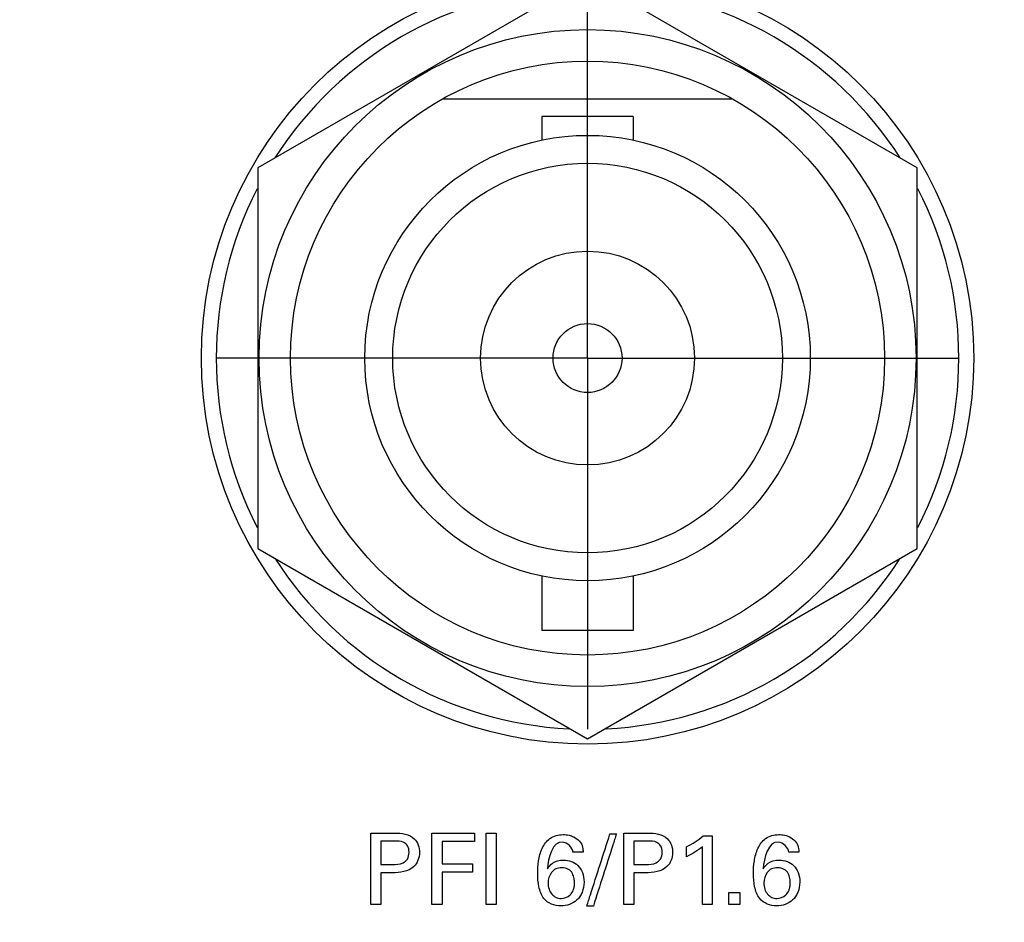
# Model space of a CAD drawing. Header units: inches. Extents: x 0 to 34, y 0 to 22.
# Tile 64 of 100: x 11.7 to 12.5, y 17.7 to 18.4. Entities that reach past the tile are written whole.
import ezdxf

# ---------------------------------------------------------------- set-up
doc = ezdxf.new("R2010")
doc.units = ezdxf.units.IN
doc.header["$LTSCALE"] = 1.87
doc.header["$MEASUREMENT"] = 0
doc.linetypes.add('CENTER', pattern=[0.6, 0.375, -0.075, 0.075, -0.075])
doc.layers.get('0').update_dxf_attribs({"linetype": 'CONTINUOUS'})
for name, color, linetype in [('DATUMCURVES', 7, 'CONTINUOUS'), ('DEFAULT_1', 7, 'CENTER'), ('DIMENSIONS', 7, 'CONTINUOUS')]:
    doc.layers.add(name, color=color, linetype=linetype)
doc.styles.get("Standard").update_dxf_attribs({"font": 'txt', "width": 0.8})
doc.dimstyles.new('DIMSTYLE_1', dxfattribs={"dimtxt": 0.125, "dimasz": 0.18, "dimexe": 0.18, "dimexo": 0.0625, "dimgap": 0.09, "dimtad": 0, "dimtih": 1, "dimtoh": 1, "dimdec": 3, "dimzin": 4, "dimdsep": 46, "dimtxsty": 'STANDARD', "dimblk": '_FILLED', "dimblk1": '_FILLED', "dimblk2": '_FILLED', "dimcen": 0.09, "dimadec": 0, "dimazin": 0, "dimtp": 0.001, "dimtm": 0.001, "dimtfac": 1, "dimtdec": 3, "dimtofl": 0, "dimtmove": 0, "dimatfit": 3, "dimldrblk": '_FILLED', "dimfxl": 1, "dimtolj": 1, "dimtzin": 4, "dimarcsym": 0})

# ---------------------------------------------------------------- blocks, each defined once
blk = doc.blocks.new('_FILLED')
at = {"color": 0, "linetype": 'BYBLOCK'}
blk.add_solid([(0, 0), (-1, 0.1736), (-1, -0.1736)], dxfattribs=at)
blk = doc.blocks.new('*D9')
at = {"layer": 'DIMENSIONS', "color": 2, "linetype": 'CONTINUOUS'}
for p, q in [((12.75157, 19.92933), (8.0757, 19.92933)), ((8.2007, 19.92933), (8.2007, 19.2399)), ((8.2007, 18.14733), (8.2007, 18.9899)), ((10.05407, 18.14733), (8.0757, 18.14733))]:
    blk.add_line(p, q, dxfattribs=at)
at = {"layer": 'DIMENSIONS', "color": 2, "linetype": 'CONTINUOUS', "xscale": 0.18, "yscale": 0.18, "zscale": 0.18}
for p, rotation in [((8.2007, 19.92933), 90), ((8.2007, 18.14733), 270)]:
    blk.add_blockref('_FILLED', p, dxfattribs=dict(at, rotation=rotation))
at = {"layer": 'DIMENSIONS', "color": 2, "linetype": 'CONTINUOUS', "width": 0.8}
for s, p in [('[', (8.3132, 19.0524)), (']', (8.9132, 19.0524)), ('1.782', (7.6882, 19.0524)), ('45.26', (8.4132, 19.0524)), ('4X ', (7.3882, 19.0524))]:
    blk.add_text(s, height=0.125, dxfattribs=at).set_placement(p)
blk = doc.blocks.new('*D19')
at = {"layer": 'DIMENSIONS', "color": 2, "linetype": 'CONTINUOUS'}
for p, q in [((13.05407, 18.52233), (13.05407, 20.6551)), ((14.35237, 17.67233), (14.35237, 20.6551)), ((13.05407, 20.5301), (12.33118, 20.5301)), ((14.35237, 20.5301), (14.71237, 20.5301))]:
    blk.add_line(p, q, dxfattribs=at)
at = {"layer": 'DIMENSIONS', "color": 2, "linetype": 'CONTINUOUS', "xscale": 0.18, "yscale": 0.18, "zscale": 0.18}
blk.add_blockref('_FILLED', (13.05407, 20.5301), dxfattribs=at)
at = {"layer": 'DIMENSIONS', "color": 2, "linetype": 'CONTINUOUS', "xscale": 0.18, "yscale": 0.18, "zscale": 0.18, "rotation": 180}
blk.add_blockref('_FILLED', (14.35237, 20.5301), dxfattribs=at)
at = {"layer": 'DIMENSIONS', "color": 2, "linetype": 'CONTINUOUS', "width": 0.8}
for s, p in [('[', (11.56868, 20.4676)), (']', (12.16868, 20.4676)), ('1.298', (10.94368, 20.4676)), ('32.98', (11.66868, 20.4676))]:
    blk.add_text(s, height=0.125, dxfattribs=at).set_placement(p)

msp = doc.modelspace()

# ---------------------------------------------------------------- linework, layer by layer
at = {"color": 7, "linetype": 'CONTINUOUS'}
for p, q in [((12.17907, 18.46776), (11.90157, 18.30754)), ((12.45657, 18.30754), (12.17907, 18.46776)), ((12.30144, 18.36533), (12.05669, 18.36533)), ((12.14057, 18.35058), (12.14057, 18.33083)), ((12.21757, 18.35058), (12.14057, 18.35058)), ((12.21757, 18.35058), (12.21757, 18.33083)), ((11.90157, 18.30754), (11.90157, 17.98711)), ((12.45657, 17.98711), (12.45657, 18.30754)), ((11.90157, 17.98711), (12.17907, 17.8269)), ((12.17907, 17.8269), (12.45657, 17.98711)), ((12.14057, 17.96382), (12.14057, 17.91808)), ((12.21757, 17.96382), (12.21757, 17.91808)), ((12.21757, 17.91808), (12.14057, 17.91808))]:
    msp.add_line(p, q, dxfattribs=at)
for radius in [0.325, 0.2765, 0.25, 0.1875, 0.164, 0.09, 0.029]:
    msp.add_circle((12.17907, 18.14733), radius, dxfattribs=at)
for start, end in [(92.88206, 147.36447), (32.63553, 87.11794), (152.86838, 207.13162), (332.86838, 27.13162), (212.63553, 267.11794), (272.88206, 327.36447)]:
    msp.add_arc((12.17907, 18.14733), 0.3125, start, end, dxfattribs=at)
at = {"layer": 'DATUMCURVES', "color": 40, "linetype": 'CONTINUOUS'}
for points, knots in [([(11.9966, 17.74748, 0.8645), (11.99765, 17.74748, 0.8645), (12.00438, 17.74748, 0.8645), (12.0111, 17.74748, 0.8645), (12.01677, 17.74748, 0.8645)], [0, 0, 0, 0, 0.15625, 1, 1, 1, 1]), ([(11.9966, 17.68732, 0.8645), (11.9966, 17.69045, 0.8645), (11.9966, 17.71051, 0.8645), (11.9966, 17.73056, 0.8645), (11.9966, 17.74748, 0.8645)], [0, 0, 0, 0, 0.15625, 1, 1, 1, 1]), ([(12.01677, 17.74748, 0.8645), (12.02248, 17.74748, 0.8645), (12.03403, 17.74589, 0.8645), (12.03921, 17.73087, 0.8645), (12.03334, 17.71554, 0.8645), (12.02099, 17.71407, 0.8645), (12.01469, 17.71407, 0.8645)], [0, 0, 0, 0, 0.279865, 0.483924, 0.691104, 1, 1, 1, 1]), ([(12.0481, 17.74748, 0.8645), (12.04997, 17.74748, 0.8645), (12.06191, 17.74748, 0.8645), (12.07386, 17.74748, 0.8645), (12.08394, 17.74748, 0.8645)], [0, 0, 0, 0, 0.15625, 1, 1, 1, 1]), ([(12.0481, 17.68732, 0.8645), (12.0481, 17.69045, 0.8645), (12.0481, 17.71051, 0.8645), (12.0481, 17.73056, 0.8645), (12.0481, 17.74748, 0.8645)], [0, 0, 0, 0, 0.15625, 1, 1, 1, 1]), ([(12.09385, 17.68732, 0.8645), (12.09385, 17.69045, 0.8645), (12.09385, 17.71051, 0.8645), (12.09385, 17.73056, 0.8645), (12.09385, 17.74748, 0.8645)], [0, 0, 0, 0, 0.15625, 1, 1, 1, 1]), ([(12.10219, 17.74748, 0.8645), (12.10219, 17.74435, 0.8645), (12.10219, 17.72429, 0.8645), (12.10219, 17.70424, 0.8645), (12.10219, 17.68732, 0.8645)], [0, 0, 0, 0, 0.15625, 1, 1, 1, 1]), ([(12.14366, 17.73915, 0.8645), (12.14474, 17.74056, 0.8645), (12.14871, 17.74459, 0.8645), (12.15633, 17.74658, 0.8645), (12.16325, 17.74584, 0.8645), (12.16808, 17.74416, 0.8645), (12.17258, 17.74106, 0.8645), (12.17509, 17.73609, 0.8645), (12.1753, 17.73273, 0.8645), (12.17535, 17.73132, 0.8645)], [0, 0, 0, 0, 0.124807, 0.398961, 0.520507, 0.619624, 0.762236, 0.898659, 1, 1, 1, 1]), ([(12.17844, 17.68599, 0.8645), (12.17945, 17.68915, 0.8645), (12.18595, 17.7094, 0.8645), (12.19245, 17.72965, 0.8645), (12.19794, 17.74674, 0.8645)], [0, 0, 0, 0, 0.15625, 1, 1, 1, 1]), ([(12.20336, 17.74674, 0.8645), (12.20234, 17.74357, 0.8645), (12.19587, 17.72332, 0.8645), (12.1894, 17.70307, 0.8645), (12.18394, 17.68599, 0.8645)], [0, 0, 0, 0, 0.15625, 1, 1, 1, 1]), ([(12.20969, 17.74748, 0.8645), (12.21074, 17.74748, 0.8645), (12.21746, 17.74748, 0.8645), (12.22418, 17.74748, 0.8645), (12.22985, 17.74748, 0.8645)], [0, 0, 0, 0, 0.15625, 1, 1, 1, 1]), ([(12.20969, 17.68732, 0.8645), (12.20969, 17.69045, 0.8645), (12.20969, 17.71051, 0.8645), (12.20969, 17.73056, 0.8645), (12.20969, 17.74748, 0.8645)], [0, 0, 0, 0, 0.15625, 1, 1, 1, 1]), ([(12.22985, 17.74748, 0.8645), (12.23556, 17.74748, 0.8645), (12.24711, 17.74589, 0.8645), (12.25229, 17.73087, 0.8645), (12.24642, 17.71554, 0.8645), (12.23407, 17.71407, 0.8645), (12.22777, 17.71407, 0.8645)], [0, 0, 0, 0, 0.279865, 0.483924, 0.691104, 1, 1, 1, 1]), ([(12.28385, 17.74499, 0.8645), (12.28385, 17.74198, 0.8645), (12.28385, 17.72276, 0.8645), (12.28385, 17.70354, 0.8645), (12.28385, 17.68732, 0.8645)], [0, 0, 0, 0, 0.15625, 1, 1, 1, 1]), ([(12.32524, 17.73915, 0.8645), (12.32632, 17.74056, 0.8645), (12.33029, 17.74459, 0.8645), (12.33791, 17.74658, 0.8645), (12.34483, 17.74584, 0.8645), (12.34967, 17.74416, 0.8645), (12.35417, 17.74106, 0.8645), (12.35667, 17.73609, 0.8645), (12.35689, 17.73273, 0.8645), (12.35694, 17.73132, 0.8645)], [0, 0, 0, 0, 0.124793, 0.398902, 0.52046, 0.619619, 0.76228, 0.898665, 1, 1, 1, 1]), ([(12.00494, 17.74074, 0.8645), (12.00494, 17.73971, 0.8645), (12.00494, 17.73316, 0.8645), (12.00494, 17.7266, 0.8645), (12.00494, 17.72107, 0.8645)], [0, 0, 0, 0, 0.15625, 1, 1, 1, 1]), ([(12.01485, 17.72107, 0.8645), (12.0179, 17.72107, 0.8645), (12.02277, 17.72114, 0.8645), (12.02816, 17.72561, 0.8645), (12.0291, 17.7312, 0.8645), (12.02825, 17.73665, 0.8645), (12.02347, 17.74073, 0.8645), (12.01921, 17.74074, 0.8645), (12.01661, 17.74074, 0.8645)], [0, 0, 0, 0, 0.244833, 0.369366, 0.527929, 0.67791, 0.791142, 1, 1, 1, 1]), ([(12.08394, 17.7404, 0.8645), (12.08251, 17.7404, 0.8645), (12.0734, 17.7404, 0.8645), (12.06429, 17.7404, 0.8645), (12.05661, 17.7404, 0.8645)], [0, 0, 0, 0, 0.15625, 1, 1, 1, 1]), ([(12.05661, 17.7404, 0.8645), (12.05661, 17.73943, 0.8645), (12.05661, 17.73318, 0.8645), (12.05661, 17.72693, 0.8645), (12.05661, 17.72165, 0.8645)], [0, 0, 0, 0, 0.15625, 1, 1, 1, 1]), ([(12.1726, 17.69404, 0.8645), (12.17186, 17.69298, 0.8645), (12.16785, 17.68831, 0.8645), (12.1563, 17.68406, 0.8645), (12.14178, 17.6899, 0.8645), (12.13763, 17.70248, 0.8645), (12.13686, 17.71326, 0.8645), (12.13758, 17.72422, 0.8645), (12.13977, 17.73291, 0.8645), (12.14259, 17.73774, 0.8645), (12.14366, 17.73915, 0.8645)], [0, 0, 0, 0, 0.046435, 0.220518, 0.408778, 0.54007, 0.67674, 0.802933, 0.936538, 1, 1, 1, 1]), ([(12.16677, 17.73132, 0.8645), (12.16672, 17.7354, 0.8645), (12.15176, 17.74794, 0.8645), (12.14569, 17.72601, 0.8645), (12.14527, 17.7174, 0.8645)], [0, 0, 0, 0, 0.321565, 1, 1, 1, 1]), ([(12.21802, 17.74074, 0.8645), (12.21802, 17.73971, 0.8645), (12.21802, 17.73316, 0.8645), (12.21802, 17.7266, 0.8645), (12.21802, 17.72107, 0.8645)], [0, 0, 0, 0, 0.15625, 1, 1, 1, 1]), ([(12.22794, 17.72107, 0.8645), (12.23098, 17.72107, 0.8645), (12.23586, 17.72114, 0.8645), (12.24124, 17.72561, 0.8645), (12.24218, 17.7312, 0.8645), (12.24133, 17.73665, 0.8645), (12.23655, 17.74073, 0.8645), (12.23229, 17.74074, 0.8645), (12.22969, 17.74074, 0.8645)], [0, 0, 0, 0, 0.244769, 0.369269, 0.527844, 0.677836, 0.791049, 1, 1, 1, 1]), ([(12.27585, 17.68732, 0.8645), (12.27585, 17.68985, 0.8645), (12.27585, 17.70604, 0.8645), (12.27585, 17.72224, 0.8645), (12.27585, 17.7359, 0.8645)], [0, 0, 0, 0, 0.15625, 1, 1, 1, 1]), ([(12.35418, 17.69404, 0.8645), (12.35344, 17.69298, 0.8645), (12.34943, 17.68831, 0.8645), (12.33788, 17.68406, 0.8645), (12.32336, 17.6899, 0.8645), (12.31921, 17.70248, 0.8645), (12.31844, 17.71326, 0.8645), (12.31916, 17.72422, 0.8645), (12.32135, 17.73291, 0.8645), (12.32417, 17.73774, 0.8645), (12.32524, 17.73915, 0.8645)], [0, 0, 0, 0, 0.046434, 0.220461, 0.40873, 0.540044, 0.676724, 0.802923, 0.936535, 1, 1, 1, 1]), ([(12.34835, 17.73132, 0.8645), (12.34831, 17.7354, 0.8645), (12.33335, 17.74794, 0.8645), (12.32728, 17.72601, 0.8645), (12.32686, 17.7174, 0.8645)], [0, 0, 0, 0, 0.321541, 1, 1, 1, 1]), ([(12.05661, 17.72165, 0.8645), (12.05795, 17.72165, 0.8645), (12.06653, 17.72165, 0.8645), (12.07511, 17.72165, 0.8645), (12.08236, 17.72165, 0.8645)], [0, 0, 0, 0, 0.15625, 1, 1, 1, 1]), ([(12.14527, 17.7174, 0.8645), (12.14646, 17.71913, 0.8645), (12.14986, 17.72342, 0.8645), (12.15782, 17.72528, 0.8645), (12.16543, 17.72401, 0.8645), (12.17138, 17.72037, 0.8645), (12.17537, 17.71407, 0.8645), (12.17655, 17.70598, 0.8645), (12.17541, 17.6989, 0.8645), (12.17333, 17.6951, 0.8645), (12.1726, 17.69404, 0.8645)], [0, 0, 0, 0, 0.11043, 0.27777, 0.396796, 0.51155, 0.632574, 0.775774, 0.932793, 1, 1, 1, 1]), ([(12.32686, 17.7174, 0.8645), (12.32805, 17.71913, 0.8645), (12.33145, 17.72342, 0.8645), (12.33941, 17.72528, 0.8645), (12.34702, 17.72401, 0.8645), (12.35296, 17.72037, 0.8645), (12.35695, 17.71407, 0.8645), (12.35813, 17.70598, 0.8645), (12.35699, 17.6989, 0.8645), (12.35491, 17.6951, 0.8645), (12.35418, 17.69404, 0.8645)], [0, 0, 0, 0, 0.11044, 0.277794, 0.396811, 0.51154, 0.632552, 0.775761, 0.932793, 1, 1, 1, 1]), ([(12.00494, 17.71407, 0.8645), (12.00494, 17.71268, 0.8645), (12.00494, 17.70376, 0.8645), (12.00494, 17.69484, 0.8645), (12.00494, 17.68732, 0.8645)], [0, 0, 0, 0, 0.15625, 1, 1, 1, 1]), ([(12.08236, 17.71465, 0.8645), (12.08102, 17.71465, 0.8645), (12.07243, 17.71465, 0.8645), (12.06385, 17.71465, 0.8645), (12.05661, 17.71465, 0.8645)], [0, 0, 0, 0, 0.15625, 1, 1, 1, 1]), ([(12.05661, 17.71465, 0.8645), (12.05661, 17.71323, 0.8645), (12.05661, 17.70412, 0.8645), (12.05661, 17.69501, 0.8645), (12.05661, 17.68732, 0.8645)], [0, 0, 0, 0, 0.15625, 1, 1, 1, 1]), ([(12.1681, 17.70549, 0.8645), (12.16812, 17.70595, 0.8645), (12.16809, 17.70619, 0.8645), (12.16802, 17.70755, 0.8645), (12.16771, 17.70983, 0.8645), (12.1666, 17.71357, 0.8645), (12.1636, 17.71721, 0.8645), (12.15787, 17.71878, 0.8645), (12.15196, 17.71752, 0.8645), (12.14731, 17.71357, 0.8645), (12.14588, 17.70856, 0.8645), (12.14585, 17.7054, 0.8645)], [0, 0, 0, 0, 0.03455, 0.069101, 0.138201, 0.276402, 0.414603, 0.552804, 0.664603, 0.776402, 1, 1, 1, 1]), ([(12.21802, 17.71407, 0.8645), (12.21802, 17.71268, 0.8645), (12.21802, 17.70376, 0.8645), (12.21802, 17.69484, 0.8645), (12.21802, 17.68732, 0.8645)], [0, 0, 0, 0, 0.15625, 1, 1, 1, 1]), ([(12.34969, 17.70549, 0.8645), (12.3497, 17.70595, 0.8645), (12.34967, 17.70619, 0.8645), (12.34961, 17.70755, 0.8645), (12.3493, 17.70983, 0.8645), (12.34819, 17.71357, 0.8645), (12.34518, 17.71721, 0.8645), (12.33945, 17.71878, 0.8645), (12.33354, 17.71752, 0.8645), (12.32889, 17.71357, 0.8645), (12.32746, 17.70856, 0.8645), (12.32744, 17.7054, 0.8645)], [0, 0, 0, 0, 0.034566, 0.069133, 0.138265, 0.276531, 0.414796, 0.553062, 0.664796, 0.776531, 1, 1, 1, 1]), ([(12.14585, 17.7054, 0.8645), (12.14583, 17.70181, 0.8645), (12.14759, 17.69677, 0.8645), (12.15237, 17.69305, 0.8645), (12.15775, 17.69187, 0.8645), (12.16368, 17.69371, 0.8645), (12.16688, 17.69861, 0.8645), (12.16792, 17.70192, 0.8645), (12.16808, 17.7048, 0.8645), (12.1681, 17.70549, 0.8645)], [0, 0, 0, 0, 0.276918, 0.415378, 0.553837, 0.776918, 0.888459, 0.94423, 1, 1, 1, 1]), ([(12.32744, 17.7054, 0.8645), (12.32741, 17.70181, 0.8645), (12.32918, 17.69677, 0.8645), (12.33396, 17.69305, 0.8645), (12.33934, 17.69187, 0.8645), (12.34526, 17.69371, 0.8645), (12.34847, 17.69861, 0.8645), (12.34951, 17.70192, 0.8645), (12.34967, 17.7048, 0.8645), (12.34969, 17.70549, 0.8645)], [0, 0, 0, 0, 0.276918, 0.415378, 0.553837, 0.776918, 0.888459, 0.94423, 1, 1, 1, 1])]:
    msp.add_open_spline(points, degree=3, knots=knots, dxfattribs=at)
for points in [[(12.08394, 17.74748, 0.8645), (12.08394, 17.74512, 0.8645), (12.08394, 17.74276, 0.8645), (12.08394, 17.7404, 0.8645)], [(12.09385, 17.74748, 0.8645), (12.09663, 17.74748, 0.8645), (12.09941, 17.74748, 0.8645), (12.10219, 17.74748, 0.8645)], [(12.19794, 17.74674, 0.8645), (12.19974, 17.74674, 0.8645), (12.20155, 17.74674, 0.8645), (12.20336, 17.74674, 0.8645)], [(12.26244, 17.7359, 0.8645), (12.26737, 17.73848, 0.8645), (12.27219, 17.74139, 0.8645), (12.27643, 17.74499, 0.8645)], [(12.27643, 17.74499, 0.8645), (12.27891, 17.74499, 0.8645), (12.28138, 17.74499, 0.8645), (12.28385, 17.74499, 0.8645)], [(12.01661, 17.74074, 0.8645), (12.01272, 17.74074, 0.8645), (12.00883, 17.74074, 0.8645), (12.00494, 17.74074, 0.8645)], [(12.22969, 17.74074, 0.8645), (12.2258, 17.74074, 0.8645), (12.22191, 17.74074, 0.8645), (12.21802, 17.74074, 0.8645)], [(12.27585, 17.7359, 0.8645), (12.27182, 17.73252, 0.8645), (12.2672, 17.72981, 0.8645), (12.26244, 17.72757, 0.8645)], [(12.26244, 17.72757, 0.8645), (12.26244, 17.73034, 0.8645), (12.26244, 17.73312, 0.8645), (12.26244, 17.7359, 0.8645)], [(12.17535, 17.73132, 0.8645), (12.17249, 17.73132, 0.8645), (12.16963, 17.73132, 0.8645), (12.16677, 17.73132, 0.8645)], [(12.35694, 17.73132, 0.8645), (12.35408, 17.73132, 0.8645), (12.35122, 17.73132, 0.8645), (12.34835, 17.73132, 0.8645)], [(12.00494, 17.72107, 0.8645), (12.00824, 17.72107, 0.8645), (12.01155, 17.72107, 0.8645), (12.01485, 17.72107, 0.8645)], [(12.08236, 17.72165, 0.8645), (12.08236, 17.71932, 0.8645), (12.08236, 17.71699, 0.8645), (12.08236, 17.71465, 0.8645)], [(12.21802, 17.72107, 0.8645), (12.22133, 17.72107, 0.8645), (12.22463, 17.72107, 0.8645), (12.22794, 17.72107, 0.8645)], [(12.01469, 17.71407, 0.8645), (12.01144, 17.71407, 0.8645), (12.00819, 17.71407, 0.8645), (12.00494, 17.71407, 0.8645)], [(12.22777, 17.71407, 0.8645), (12.22452, 17.71407, 0.8645), (12.22127, 17.71407, 0.8645), (12.21802, 17.71407, 0.8645)], [(12.29802, 17.69732, 0.8645), (12.3011, 17.69732, 0.8645), (12.30419, 17.69732, 0.8645), (12.30727, 17.69732, 0.8645)], [(12.29802, 17.68732, 0.8645), (12.29802, 17.69065, 0.8645), (12.29802, 17.69399, 0.8645), (12.29802, 17.69732, 0.8645)], [(12.30727, 17.69732, 0.8645), (12.30727, 17.69399, 0.8645), (12.30727, 17.69065, 0.8645), (12.30727, 17.68732, 0.8645)], [(12.00494, 17.68732, 0.8645), (12.00216, 17.68732, 0.8645), (11.99938, 17.68732, 0.8645), (11.9966, 17.68732, 0.8645)], [(12.05661, 17.68732, 0.8645), (12.05377, 17.68732, 0.8645), (12.05094, 17.68732, 0.8645), (12.0481, 17.68732, 0.8645)], [(12.10219, 17.68732, 0.8645), (12.09941, 17.68732, 0.8645), (12.09663, 17.68732, 0.8645), (12.09385, 17.68732, 0.8645)], [(12.21802, 17.68732, 0.8645), (12.21525, 17.68732, 0.8645), (12.21247, 17.68732, 0.8645), (12.20969, 17.68732, 0.8645)], [(12.28385, 17.68732, 0.8645), (12.28119, 17.68732, 0.8645), (12.27852, 17.68732, 0.8645), (12.27585, 17.68732, 0.8645)], [(12.30727, 17.68732, 0.8645), (12.30419, 17.68732, 0.8645), (12.3011, 17.68732, 0.8645), (12.29802, 17.68732, 0.8645)], [(12.18394, 17.68599, 0.8645), (12.18211, 17.68599, 0.8645), (12.18027, 17.68599, 0.8645), (12.17844, 17.68599, 0.8645)]]:
    msp.add_open_spline(points, degree=3, dxfattribs=at)
at = {"layer": 'DEFAULT_1', "color": 7, "linetype": 'CENTER'}
for q in [(12.17907, 18.45983), (11.86657, 18.14733), (12.17907, 17.83483), (12.49157, 18.14733)]:
    msp.add_line((12.17907, 18.14733), q, dxfattribs=at)

# ---------------------------------------------------------------- dimensions: what is measured, and where the dimension line sits
at = {"layer": 'DIMENSIONS', "color": 2, "linetype": 'CONTINUOUS'}
dim = msp.add_linear_dim(base=(13.05407, 20.5301), p1=(14.35237, 17.67233), p2=(13.05407, 18.52233), angle=180, dimstyle='DIMSTYLE_1', dxfattribs=at)
dim.commit()
dim.dimension.update_dxf_attribs({"geometry": '*D19', "text_midpoint": (11.60618, 20.5301), "dimtype": 160})
dim = msp.add_linear_dim(base=(8.2007, 19.92933), p1=(10.05407, 18.14733), p2=(12.75157, 19.92933), angle=90, text='4X <>', dimstyle='DIMSTYLE_1', dxfattribs=at)
dim.commit()
dim.dimension.update_dxf_attribs({"geometry": '*D9', "text_midpoint": (8.2007, 19.1149), "dimtype": 160})

doc.saveas('drawing.dxf')
